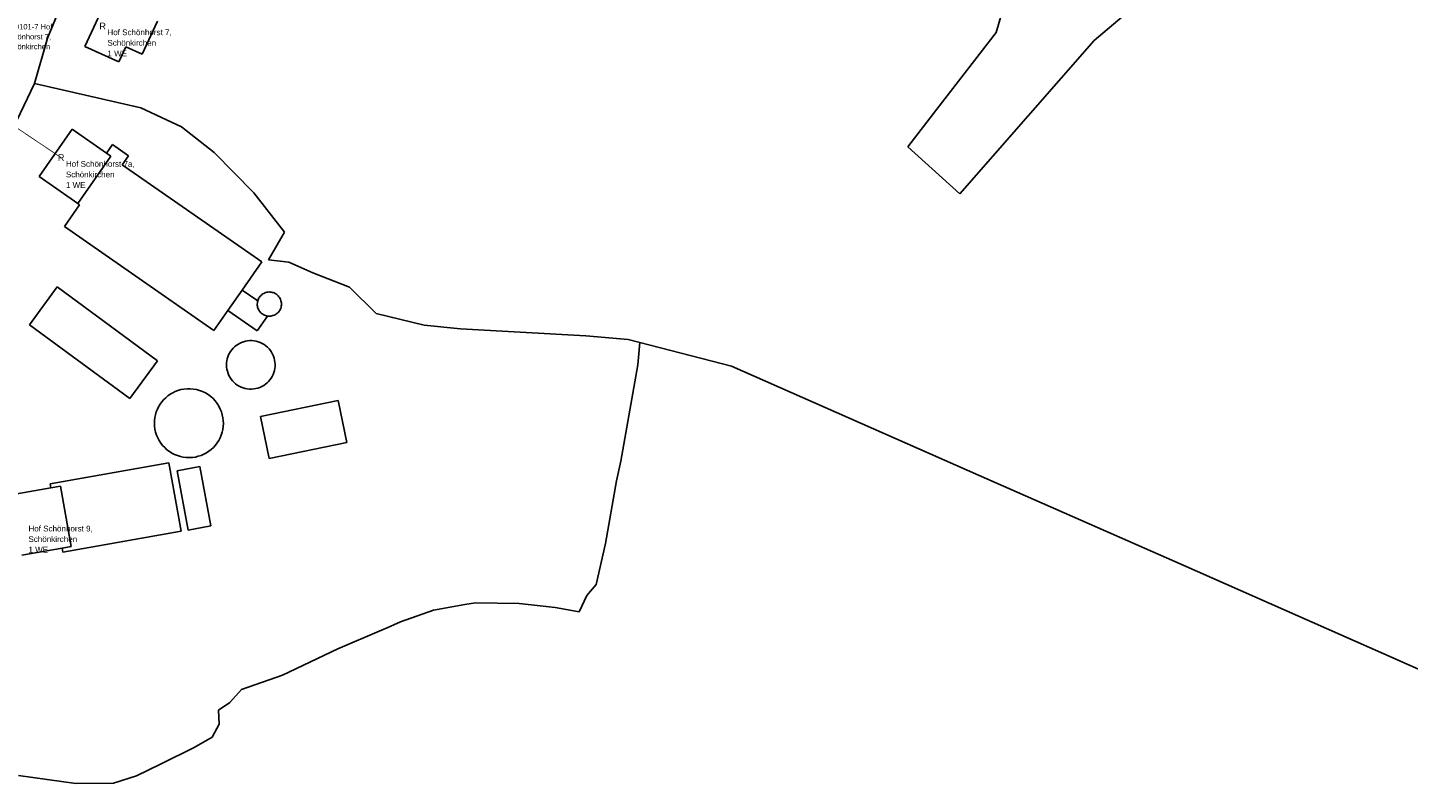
# Model space of a CAD drawing. Extents: x 577960 to 582939, y 6017202 to 6023066.
# Tile 200 of 217: x 581377 to 581717, y 6020121 to 6020307. Entities that reach past the tile are written whole.
import ezdxf
from ezdxf.enums import TextEntityAlignment as Align

# ---------------------------------------------------------------- set-up
doc = ezdxf.new("R2010")
doc.units = 0
doc.header["$MEASUREMENT"] = 0
doc.linetypes.add('D', pattern=[0])
for name, color, linetype in [('BER_Symbol', 7, 'D'), ('BER_Text', 7, 'D'), ('EF', 7, 'D'), ('LI__FLUR', 7, 'D'), ('LI__GEB', 7, 'Continuous')]:
    doc.layers.add(name, color=color, linetype=linetype)
doc.styles.add('BER_Symbol', font='TGR01___.TTF')
doc.styles.add('BER_Text', font='arial.ttf')

msp = doc.modelspace()

# ---------------------------------------------------------------- linework, layer by layer
at = {"layer": 'EF', "color": 1, "linetype": 'D', "true_color": 0xff0000, "const_width": 0.194}
msp.add_lwpolyline([(581371.262, 6020284.711), (581385.62, 6020275.06)], dxfattribs=at)
at = {"layer": 'LI__FLUR', "color": 8, "linetype": 'D', "true_color": 0x808080}
for p, q in [((581382.264, 6020304.492), (581389.604, 6020322.555)), ((581389.604, 6020322.555), (581382.264, 6020304.492)), ((581615.954, 6020305.849), (581620.652, 6020322.082)), ((581620.652, 6020322.082), (581615.954, 6020305.849)), ((581662.985, 6020323.39), (581640.094, 6020303.919)), ((581640.094, 6020303.919), (581662.985, 6020323.39)), ((581601.36, 6020286.967), (581615.954, 6020305.849)), ((581615.954, 6020305.849), (581601.36, 6020286.967)), ((581379.059, 6020293.309), (581382.264, 6020304.492)), ((581382.264, 6020304.492), (581379.059, 6020293.309)), ((581640.094, 6020303.919), (581606.958, 6020266.135)), ((581606.958, 6020266.135), (581640.094, 6020303.919)), ((581372.046, 6020278.711), (581379.059, 6020293.309)), ((581379.059, 6020293.309), (581372.046, 6020278.711)), ((581405.281, 6020287.364), (581379.059, 6020293.309)), ((581379.059, 6020293.309), (581405.281, 6020287.364)), ((581412.84, 6020283.83), (581405.281, 6020287.364)), ((581405.281, 6020287.364), (581412.84, 6020283.83)), ((581594.213, 6020277.721), (581601.36, 6020286.967)), ((581601.36, 6020286.967), (581594.213, 6020277.721)), ((581415.295, 6020282.682), (581412.84, 6020283.83)), ((581412.84, 6020283.83), (581415.295, 6020282.682)), ((581423.314, 6020276.304), (581415.295, 6020282.682)), ((581415.295, 6020282.682), (581423.314, 6020276.304)), ((581606.958, 6020266.135), (581594.213, 6020277.721)), ((581594.213, 6020277.721), (581606.958, 6020266.135)), ((581433.049, 6020266.38), (581423.314, 6020276.304)), ((581423.314, 6020276.304), (581433.049, 6020266.38)), ((581440.599, 6020256.744), (581433.049, 6020266.38)), ((581433.049, 6020266.38), (581440.599, 6020256.744)), ((581436.695, 6020249.909), (581440.599, 6020256.744)), ((581440.599, 6020256.744), (581436.695, 6020249.909)), ((581441.737, 6020249.33), (581436.695, 6020249.909)), ((581436.695, 6020249.909), (581441.737, 6020249.33)), ((581447.602, 6020246.687), (581441.737, 6020249.33)), ((581441.737, 6020249.33), (581447.602, 6020246.687)), ((581456.637, 6020243.14), (581447.602, 6020246.687)), ((581447.602, 6020246.687), (581456.637, 6020243.14)), ((581463.21, 6020236.639), (581456.637, 6020243.14)), ((581456.637, 6020243.14), (581463.21, 6020236.639)), ((581475.048, 6020233.783), (581463.21, 6020236.639)), ((581463.21, 6020236.639), (581475.048, 6020233.783)), ((581484.025, 6020232.912), (581475.048, 6020233.783)), ((581475.048, 6020233.783), (581484.025, 6020232.912)), ((581514.845, 6020231.181), (581484.025, 6020232.912)), ((581484.025, 6020232.912), (581514.845, 6020231.181)), ((581525.331, 6020230.302), (581514.845, 6020231.181)), ((581514.845, 6020231.181), (581525.331, 6020230.302)), ((581528.199, 6020229.562), (581525.331, 6020230.302)), ((581525.331, 6020230.302), (581528.199, 6020229.562)), ((581527.71, 6020224.024), (581528.199, 6020229.562)), ((581528.199, 6020229.562), (581527.71, 6020224.024)), ((581528.199, 6020229.562), (581550.75, 6020223.744)), ((581550.75, 6020223.744), (581528.199, 6020229.562)), ((581523.451, 6020200.284), (581527.71, 6020224.024)), ((581527.71, 6020224.024), (581523.451, 6020200.284)), ((581550.75, 6020223.744), (581611.616, 6020196.884)), ((581611.616, 6020196.884), (581550.75, 6020223.744)), ((581522.442, 6020195.436), (581523.451, 6020200.284)), ((581523.451, 6020200.284), (581522.442, 6020195.436)), ((581611.616, 6020196.884), (581661.986, 6020174.653)), ((581661.986, 6020174.653), (581611.616, 6020196.884)), ((581519.683, 6020180.053), (581522.442, 6020195.436)), ((581522.442, 6020195.436), (581519.683, 6020180.053)), ((581517.404, 6020169.917), (581519.683, 6020180.053)), ((581519.683, 6020180.053), (581517.404, 6020169.917)), ((581661.986, 6020174.653), (581711.437, 6020152.832)), ((581711.437, 6020152.832), (581661.986, 6020174.653)), ((581515.115, 6020167.258), (581517.404, 6020169.917)), ((581517.404, 6020169.917), (581515.115, 6020167.258)), ((581485.037, 6020164.97), (581487.656, 6020165.429)), ((581487.656, 6020165.429), (581485.037, 6020164.97)), ((581487.656, 6020165.429), (581498.471, 6020165.219)), ((581498.471, 6020165.219), (581487.656, 6020165.429)), ((581513.255, 6020163.18), (581515.115, 6020167.258)), ((581515.115, 6020167.258), (581513.255, 6020163.18)), ((581469.243, 6020160.742), (581477.31, 6020163.63)), ((581477.31, 6020163.63), (581469.243, 6020160.742)), ((581477.31, 6020163.63), (581485.037, 6020164.97)), ((581485.037, 6020164.97), (581477.31, 6020163.63)), ((581498.471, 6020165.219), (581507.338, 6020164.29)), ((581507.338, 6020164.29), (581498.471, 6020165.219)), ((581507.338, 6020164.29), (581513.255, 6020163.18)), ((581513.255, 6020163.18), (581507.338, 6020164.29)), ((581453.779, 6020154.085), (581464.557, 6020158.725)), ((581464.557, 6020158.725), (581453.779, 6020154.085)), ((581464.557, 6020158.725), (581466.061, 6020159.372)), ((581466.061, 6020159.372), (581464.557, 6020158.725)), ((581466.061, 6020159.372), (581467.564, 6020160.019)), ((581467.564, 6020160.019), (581466.061, 6020159.372)), ((581467.564, 6020160.019), (581469.243, 6020160.742)), ((581469.243, 6020160.742), (581467.564, 6020160.019)), ((581440.115, 6020147.587), (581453.779, 6020154.085)), ((581453.779, 6020154.085), (581440.115, 6020147.587)), ((581711.437, 6020152.832), (581760.308, 6020131.26)), ((581760.308, 6020131.26), (581711.437, 6020152.832)), ((581430.028, 6020144.069), (581440.115, 6020147.587)), ((581440.115, 6020147.587), (581430.028, 6020144.069)), ((581427.2, 6020140.85), (581430.028, 6020144.069)), ((581430.028, 6020144.069), (581427.2, 6020140.85)), ((581424.391, 6020138.971), (581427.2, 6020140.85)), ((581427.2, 6020140.85), (581424.391, 6020138.971)), ((581424.561, 6020135.533), (581424.391, 6020138.971)), ((581424.391, 6020138.971), (581424.561, 6020135.533)), ((581422.821, 6020132.364), (581424.561, 6020135.533)), ((581424.561, 6020135.533), (581422.821, 6020132.364)), ((581418.403, 6020129.775), (581422.821, 6020132.364)), ((581422.821, 6020132.364), (581418.403, 6020129.775)), ((581410.126, 6020125.657), (581418.403, 6020129.775)), ((581418.403, 6020129.775), (581410.126, 6020125.657)), ((581404.179, 6020122.798), (581410.126, 6020125.657)), ((581410.126, 6020125.657), (581404.179, 6020122.798)), ((581375.11, 6020122.859), (581389.255, 6020120.949)), ((581389.255, 6020120.949), (581375.11, 6020122.859)), ((581398.551, 6020121.009), (581404.179, 6020122.798)), ((581404.179, 6020122.798), (581398.551, 6020121.009)), ((581389.255, 6020120.949), (581398.551, 6020121.009)), ((581398.551, 6020121.009), (581389.255, 6020120.949))]:
    msp.add_line(p, q, dxfattribs=at)
at = {"layer": 'LI__GEB', "color": 5, "linetype": 'D', "true_color": 0x0000ff}
for p, q in [((581391.478, 6020302.467), (581396.915, 6020314.363)), ((581409.335, 6020308.686), (581405.608, 6020300.532)), ((581399.863, 6020298.634), (581391.478, 6020302.467)), ((581401.573, 6020302.376), (581399.863, 6020298.634)), ((581405.608, 6020300.532), (581401.573, 6020302.376)), ((581380.191, 6020270.395), (581388.335, 6020282.073)), ((581388.335, 6020282.073), (581396.811, 6020276.162)), ((581396.811, 6020276.162), (581398.297, 6020278.294)), ((581398.297, 6020278.294), (581402.235, 6020275.547)), ((581389.72, 6020263.75), (581397.864, 6020275.428)), ((581397.864, 6020275.428), (581389.72, 6020263.75)), ((581397.864, 6020275.428), (581396.811, 6020276.162)), ((581396.811, 6020276.162), (581397.864, 6020275.428)), ((581402.235, 6020275.547), (581400.686, 6020273.326)), ((581400.686, 6020273.326), (581435.039, 6020249.369)), ((581389.72, 6020263.75), (581380.191, 6020270.395)), ((581386.428, 6020258.138), (581390.138, 6020263.459)), ((581390.138, 6020263.459), (581389.72, 6020263.75)), ((581423.247, 6020232.461), (581386.428, 6020258.138)), ((581435.039, 6020249.369), (581430.202, 6020242.433)), ((581377.813, 6020233.893), (581384.673, 6020243.207)), ((581384.673, 6020243.207), (581409.363, 6020225.021)), ((581430.202, 6020242.433), (581426.72, 6020237.441)), ((581426.72, 6020237.441), (581430.202, 6020242.433)), ((581430.202, 6020242.433), (581434.032, 6020239.759)), ((581426.72, 6020237.441), (581423.247, 6020232.461)), ((581433.936, 6020232.408), (581426.72, 6020237.441)), ((581433.947, 6020239.266), (581433.936, 6020239.015)), ((581433.936, 6020239.015), (581433.946, 6020238.765)), ((581433.946, 6020238.765), (581433.976, 6020238.516)), ((581433.979, 6020239.514), (581433.947, 6020239.266)), ((581433.976, 6020238.516), (581434.027, 6020238.271)), ((581434.032, 6020239.759), (581433.979, 6020239.514)), ((581434.027, 6020238.271), (581434.098, 6020238.031)), ((581434.098, 6020238.031), (581434.189, 6020237.797)), ((581434.189, 6020237.797), (581434.3, 6020237.572)), ((581434.3, 6020237.572), (581434.428, 6020237.357)), ((581434.428, 6020237.357), (581434.574, 6020237.154)), ((581434.574, 6020237.154), (581434.735, 6020236.963)), ((581434.735, 6020236.963), (581434.913, 6020236.787)), ((581402.502, 6020215.707), (581377.813, 6020233.893)), ((581436.466, 6020236.036), (581433.936, 6020232.408)), ((581434.913, 6020236.787), (581435.104, 6020236.626)), ((581435.104, 6020236.626), (581435.308, 6020236.482)), ((581435.308, 6020236.482), (581435.523, 6020236.355)), ((581435.523, 6020236.355), (581435.748, 6020236.246)), ((581435.748, 6020236.246), (581435.981, 6020236.156)), ((581435.981, 6020236.156), (581436.221, 6020236.086)), ((581436.221, 6020236.086), (581436.466, 6020236.036)), ((581409.363, 6020225.021), (581402.502, 6020215.707)), ((581434.714, 6020211.275), (581453.862, 6020215.227)), ((581453.862, 6020215.227), (581455.986, 6020204.937)), ((581436.838, 6020200.984), (581434.714, 6020211.275)), ((581455.986, 6020204.937), (581436.838, 6020200.984)), ((581382.906, 6020194.715), (581412.165, 6020199.906)), ((581412.165, 6020199.906), (581415.151, 6020183.069)), ((581414.182, 6020197.936), (581419.811, 6020198.978)), ((581416.881, 6020183.35), (581414.182, 6020197.936)), ((581419.811, 6020198.978), (581422.51, 6020184.392)), ((581373.339, 6020191.977), (581383.085, 6020193.706)), ((581383.085, 6020193.706), (581382.906, 6020194.715)), ((581383.085, 6020193.706), (581385.431, 6020194.122)), ((581385.431, 6020194.122), (581383.085, 6020193.706)), ((581385.431, 6020194.122), (581388.061, 6020179.297)), ((581388.061, 6020179.297), (581385.431, 6020194.122)), ((581415.151, 6020183.069), (581386.072, 6020177.911)), ((581422.51, 6020184.392), (581416.881, 6020183.35)), ((581388.061, 6020179.297), (581385.894, 6020178.913)), ((581385.894, 6020178.913), (581388.061, 6020179.297)), ((581385.894, 6020178.913), (581375.969, 6020177.152)), ((581386.072, 6020177.911), (581385.894, 6020178.913))]:
    msp.add_line(p, q, dxfattribs=at)
at = {"layer": 'LI__GEB', "color": 5, "linetype": 'D', "true_color": 0x0100ff}
for p, q in [((581434.115, 6020240.019), (581434.221, 6020240.271)), ((581434.221, 6020240.271), (581434.349, 6020240.512)), ((581434.349, 6020240.512), (581434.499, 6020240.74)), ((581434.499, 6020240.74), (581434.669, 6020240.953)), ((581434.669, 6020240.953), (581434.858, 6020241.15)), ((581434.858, 6020241.15), (581435.064, 6020241.329)), ((581435.064, 6020241.329), (581435.286, 6020241.489)), ((581435.286, 6020241.489), (581435.522, 6020241.628)), ((581435.522, 6020241.628), (581435.77, 6020241.745)), ((581435.77, 6020241.745), (581436.027, 6020241.839)), ((581436.027, 6020241.839), (581436.292, 6020241.909)), ((581436.292, 6020241.909), (581436.562, 6020241.954)), ((581436.562, 6020241.954), (581436.835, 6020241.974)), ((581436.835, 6020241.974), (581437.109, 6020241.97)), ((581437.109, 6020241.97), (581437.381, 6020241.94)), ((581437.381, 6020241.94), (581437.624, 6020241.889)), ((581437.624, 6020241.889), (581437.863, 6020241.818)), ((581437.863, 6020241.818), (581438.094, 6020241.728)), ((581438.094, 6020241.728), (581438.318, 6020241.619)), ((581438.318, 6020241.619), (581438.531, 6020241.492)), ((581438.531, 6020241.492), (581438.734, 6020241.348)), ((581438.734, 6020241.348), (581438.924, 6020241.188)), ((581438.924, 6020241.188), (581439.1, 6020241.012)), ((581439.1, 6020241.012), (581439.261, 6020240.823)), ((581439.261, 6020240.823), (581439.422, 6020240.596)), ((581439.422, 6020240.596), (581439.562, 6020240.354)), ((581439.562, 6020240.354), (581439.679, 6020240.101)), ((581433.936, 6020239.015), (581433.947, 6020239.266)), ((581433.946, 6020238.765), (581433.936, 6020239.015)), ((581433.976, 6020238.516), (581433.946, 6020238.765)), ((581433.947, 6020239.266), (581433.979, 6020239.514)), ((581434.027, 6020238.271), (581433.976, 6020238.516)), ((581433.979, 6020239.514), (581434.032, 6020239.759)), ((581434.098, 6020238.031), (581434.027, 6020238.271)), ((581434.032, 6020239.759), (581434.115, 6020240.019)), ((581434.189, 6020237.797), (581434.098, 6020238.031)), ((581434.3, 6020237.572), (581434.189, 6020237.797)), ((581434.428, 6020237.357), (581434.3, 6020237.572)), ((581434.574, 6020237.154), (581434.428, 6020237.357)), ((581434.735, 6020236.963), (581434.574, 6020237.154)), ((581434.913, 6020236.787), (581434.735, 6020236.963)), ((581439.149, 6020237.02), (581438.961, 6020236.825)), ((581439.32, 6020237.231), (581439.149, 6020237.02)), ((581439.47, 6020237.457), (581439.32, 6020237.231)), ((581439.6, 6020237.695), (581439.47, 6020237.457)), ((581439.708, 6020237.944), (581439.6, 6020237.695)), ((581439.679, 6020240.101), (581439.772, 6020239.838)), ((581439.793, 6020238.202), (581439.708, 6020237.944)), ((581439.772, 6020239.838), (581439.84, 6020239.568)), ((581439.854, 6020238.466), (581439.793, 6020238.202)), ((581439.84, 6020239.568), (581439.882, 6020239.292)), ((581439.891, 6020238.735), (581439.854, 6020238.466)), ((581439.882, 6020239.292), (581439.9, 6020239.014)), ((581439.9, 6020239.014), (581439.891, 6020238.735)), ((581435.104, 6020236.626), (581434.913, 6020236.787)), ((581435.308, 6020236.482), (581435.104, 6020236.626)), ((581435.523, 6020236.355), (581435.308, 6020236.482)), ((581435.748, 6020236.246), (581435.523, 6020236.355)), ((581435.981, 6020236.156), (581435.748, 6020236.246)), ((581436.221, 6020236.086), (581435.981, 6020236.156)), ((581436.466, 6020236.036), (581436.221, 6020236.086)), ((581436.735, 6020236.009), (581436.466, 6020236.036)), ((581437.006, 6020236.007), (581436.735, 6020236.009)), ((581437.275, 6020236.029), (581437.006, 6020236.007)), ((581437.542, 6020236.075), (581437.275, 6020236.029)), ((581437.803, 6020236.145), (581437.542, 6020236.075)), ((581438.057, 6020236.238), (581437.803, 6020236.145)), ((581438.302, 6020236.354), (581438.057, 6020236.238)), ((581438.535, 6020236.491), (581438.302, 6020236.354)), ((581438.755, 6020236.648), (581438.535, 6020236.491)), ((581438.961, 6020236.825), (581438.755, 6020236.648)), ((581426.873, 6020226.459), (581427.098, 6020226.909)), ((581427.098, 6020226.909), (581427.359, 6020227.339)), ((581427.359, 6020227.339), (581427.654, 6020227.744)), ((581427.654, 6020227.744), (581427.983, 6020228.123)), ((581427.983, 6020228.123), (581428.341, 6020228.474)), ((581428.341, 6020228.474), (581428.728, 6020228.793)), ((581428.728, 6020228.793), (581429.14, 6020229.079)), ((581429.14, 6020229.079), (581429.574, 6020229.33)), ((581429.574, 6020229.33), (581430.028, 6020229.543)), ((581430.028, 6020229.543), (581430.527, 6020229.724)), ((581430.527, 6020229.724), (581431.041, 6020229.859)), ((581431.041, 6020229.859), (581431.564, 6020229.949)), ((581431.564, 6020229.949), (581432.093, 6020229.993)), ((581432.093, 6020229.993), (581432.624, 6020229.99)), ((581432.624, 6020229.99), (581433.153, 6020229.94)), ((581433.153, 6020229.94), (581433.675, 6020229.843)), ((581433.675, 6020229.843), (581434.187, 6020229.701)), ((581434.187, 6020229.701), (581434.685, 6020229.514)), ((581434.685, 6020229.514), (581435.165, 6020229.283)), ((581435.165, 6020229.283), (581435.623, 6020229.011)), ((581435.623, 6020229.011), (581436.054, 6020228.7)), ((581436.054, 6020228.7), (581436.457, 6020228.352)), ((581436.457, 6020228.352), (581436.827, 6020227.969)), ((581436.827, 6020227.969), (581437.162, 6020227.556)), ((581437.162, 6020227.556), (581437.459, 6020227.114)), ((581437.459, 6020227.114), (581437.704, 6020226.66)), ((581437.704, 6020226.66), (581437.91, 6020226.187)), ((581426.35, 6020224.016), (581426.372, 6020224.519)), ((581426.376, 6020223.485), (581426.35, 6020224.016)), ((581426.372, 6020224.519), (581426.436, 6020225.018)), ((581426.449, 6020222.959), (581426.376, 6020223.485)), ((581426.436, 6020225.018), (581426.541, 6020225.51)), ((581426.541, 6020225.51), (581426.687, 6020225.991)), ((581426.687, 6020225.991), (581426.873, 6020226.459)), ((581437.91, 6020226.187), (581438.074, 6020225.698)), ((581438.074, 6020225.698), (581438.196, 6020225.196)), ((581438.196, 6020225.196), (581438.274, 6020224.686)), ((581438.298, 6020223.656), (581438.244, 6020223.143)), ((581438.274, 6020224.686), (581438.308, 6020224.172)), ((581438.308, 6020224.172), (581438.298, 6020223.656)), ((581426.568, 6020222.441), (581426.449, 6020222.959)), ((581426.733, 6020221.936), (581426.568, 6020222.441)), ((581426.942, 6020221.447), (581426.733, 6020221.936)), ((581427.193, 6020220.979), (581426.942, 6020221.447)), ((581427.484, 6020220.534), (581427.193, 6020220.979)), ((581427.814, 6020220.118), (581427.484, 6020220.534)), ((581428.179, 6020219.732), (581427.814, 6020220.118)), ((581436.701, 6020219.94), (581436.334, 6020219.579)), ((581437.035, 6020220.332), (581436.701, 6020219.94)), ((581437.335, 6020220.751), (581437.035, 6020220.332)), ((581437.597, 6020221.194), (581437.335, 6020220.751)), ((581437.821, 6020221.659), (581437.597, 6020221.194)), ((581438.004, 6020222.14), (581437.821, 6020221.659)), ((581438.145, 6020222.636), (581438.004, 6020222.14)), ((581438.244, 6020223.143), (581438.145, 6020222.636)), ((581411.912, 6020216.397), (581412.491, 6020216.805)), ((581412.491, 6020216.805), (581413.101, 6020217.164)), ((581413.101, 6020217.164), (581413.738, 6020217.471)), ((581413.738, 6020217.471), (581414.399, 6020217.724)), ((581414.399, 6020217.724), (581415.079, 6020217.921)), ((581415.079, 6020217.921), (581415.849, 6020218.068)), ((581415.849, 6020218.068), (581416.63, 6020218.144)), ((581416.63, 6020218.144), (581417.414, 6020218.148)), ((581417.414, 6020218.148), (581418.195, 6020218.08)), ((581418.195, 6020218.08), (581418.967, 6020217.94)), ((581418.967, 6020217.94), (581419.723, 6020217.73)), ((581419.723, 6020217.73), (581420.456, 6020217.452)), ((581420.456, 6020217.452), (581421.16, 6020217.107)), ((581421.16, 6020217.107), (581421.83, 6020216.699)), ((581421.83, 6020216.699), (581422.459, 6020216.231)), ((581428.577, 6020219.38), (581428.179, 6020219.732)), ((581429.005, 6020219.064), (581428.577, 6020219.38)), ((581429.459, 6020218.787), (581429.005, 6020219.064)), ((581429.937, 6020218.552), (581429.459, 6020218.787)), ((581430.433, 6020218.359), (581429.937, 6020218.552)), ((581430.944, 6020218.212), (581430.433, 6020218.359)), ((581431.467, 6020218.11), (581430.944, 6020218.212)), ((581431.996, 6020218.055), (581431.467, 6020218.11)), ((581432.528, 6020218.047), (581431.996, 6020218.055)), ((581433.059, 6020218.086), (581432.528, 6020218.047)), ((581433.584, 6020218.172), (581433.059, 6020218.086)), ((581434.099, 6020218.305), (581433.584, 6020218.172)), ((581434.601, 6020218.482), (581434.099, 6020218.305)), ((581435.068, 6020218.699), (581434.601, 6020218.482)), ((581435.515, 6020218.956), (581435.068, 6020218.699)), ((581435.938, 6020219.25), (581435.515, 6020218.956)), ((581436.334, 6020219.579), (581435.938, 6020219.25)), ((581409.057, 6020212.435), (581409.316, 6020213.093)), ((581409.316, 6020213.093), (581409.629, 6020213.727)), ((581409.629, 6020213.727), (581409.994, 6020214.333)), ((581409.994, 6020214.333), (581410.407, 6020214.907)), ((581410.407, 6020214.907), (581410.867, 6020215.445)), ((581410.867, 6020215.445), (581411.37, 6020215.943)), ((581411.37, 6020215.943), (581411.912, 6020216.397)), ((581422.459, 6020216.231), (581423.043, 6020215.707)), ((581423.043, 6020215.707), (581423.576, 6020215.132)), ((581423.576, 6020215.132), (581424.054, 6020214.51)), ((581424.054, 6020214.51), (581424.473, 6020213.847)), ((581424.473, 6020213.847), (581424.829, 6020213.148)), ((581424.829, 6020213.148), (581425.119, 6020212.419)), ((581408.585, 6020209.658), (581408.616, 6020210.365)), ((581408.623, 6020208.913), (581408.585, 6020209.658)), ((581408.616, 6020210.365), (581408.705, 6020211.066)), ((581408.705, 6020211.066), (581408.853, 6020211.758)), ((581408.853, 6020211.758), (581409.057, 6020212.435)), ((581425.119, 6020212.419), (581425.323, 6020211.723)), ((581425.323, 6020211.723), (581425.467, 6020211.013)), ((581425.467, 6020211.013), (581425.55, 6020210.292)), ((581425.55, 6020210.292), (581425.572, 6020209.568)), ((581408.725, 6020208.175), (581408.623, 6020208.913)), ((581408.892, 6020207.448), (581408.725, 6020208.175)), ((581409.121, 6020206.739), (581408.892, 6020207.448)), ((581409.412, 6020206.052), (581409.121, 6020206.739)), ((581425.045, 6020206.729), (581424.765, 6020206.06)), ((581425.267, 6020207.419), (581425.045, 6020206.729)), ((581425.429, 6020208.126), (581425.267, 6020207.419)), ((581425.531, 6020208.844), (581425.429, 6020208.126)), ((581425.572, 6020209.568), (581425.531, 6020208.844)), ((581409.761, 6020205.394), (581409.412, 6020206.052)), ((581410.167, 6020204.768), (581409.761, 6020205.394)), ((581410.625, 6020204.18), (581410.167, 6020204.768)), ((581411.134, 6020203.635), (581410.625, 6020204.18)), ((581411.688, 6020203.136), (581411.134, 6020203.635)), ((581412.283, 6020202.687), (581411.688, 6020203.136)), ((581422.585, 6020203.203), (581422.015, 6020202.757)), ((581423.115, 6020203.696), (581422.585, 6020203.203)), ((581423.602, 6020204.232), (581423.115, 6020203.696)), ((581424.041, 6020204.808), (581423.602, 6020204.232)), ((581424.43, 6020205.418), (581424.041, 6020204.808)), ((581424.765, 6020206.06), (581424.43, 6020205.418)), ((581412.915, 6020202.292), (581412.283, 6020202.687)), ((581413.578, 6020201.954), (581412.915, 6020202.292)), ((581414.269, 6020201.676), (581413.578, 6020201.954)), ((581414.981, 6020201.458), (581414.269, 6020201.676)), ((581415.709, 6020201.304), (581414.981, 6020201.458)), ((581416.448, 6020201.213), (581415.709, 6020201.304)), ((581417.193, 6020201.188), (581416.448, 6020201.213)), ((581417.936, 6020201.227), (581417.193, 6020201.188)), ((581418.674, 6020201.331), (581417.936, 6020201.227)), ((581419.399, 6020201.499), (581418.674, 6020201.331)), ((581420.107, 6020201.73), (581419.399, 6020201.499)), ((581420.771, 6020202.018), (581420.107, 6020201.73)), ((581421.409, 6020202.361), (581420.771, 6020202.018)), ((581422.015, 6020202.757), (581421.409, 6020202.361))]:
    msp.add_line(p, q, dxfattribs=at)

# ---------------------------------------------------------------- texts
at = {"layer": 'BER_Symbol', "color": 5, "true_color": 0x0000ff, "style": 'BER_Symbol'}
for p in [(581395.85, 6020307.48), (581385.62, 6020275.06)]:
    msp.add_text('R', height=1.667, dxfattribs=at).set_placement(p, align=Align.MIDDLE_CENTER)
at = {"layer": 'BER_Text', "color": 96, "true_color": 0x008000, "insert": (581371.643, 6020307.977), "char_height": 1.333, "width": 70, "attachment_point": 1, "line_spacing_factor": 1.1, "style": 'BER_Text'}
msp.add_mtext('NV0101-7 Hof \\PSchönhorst 7, \\PSchönkirchen', dxfattribs=at)
at = {"layer": 'BER_Text', "color": 5, "true_color": 0x0000ff, "char_height": 1.417, "width": 70, "attachment_point": 1, "line_spacing_factor": 1.1, "style": 'BER_Text'}
for s, insert in [('Hof Schönhorst 7, \\PSchönkirchen\\P1 WE', (581397.017, 6020306.647)), ('Hof Schönhorst 7a, \\PSchönkirchen\\P1 WE', (581386.787, 6020274.227)), ('Hof Schönhorst 9, \\PSchönkirchen\\P1 WE', (581377.567, 6020184.417))]:
    msp.add_mtext(s, dxfattribs=dict(at, insert=insert))

doc.saveas('drawing.dxf')
